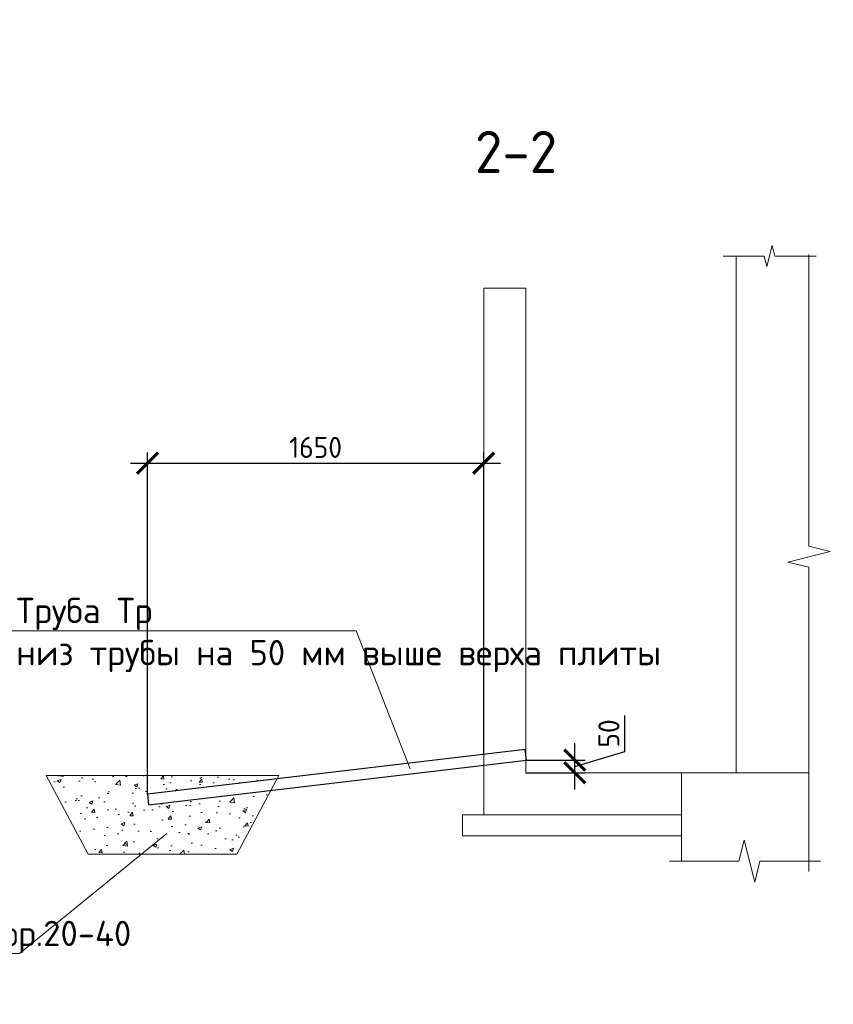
# Model space of a CAD drawing. Header units: millimetres. Extents: x 130535 to 1380046, y -231620 to 121434.
# Tile 53 of 135: x 501503 to 511167, y 7764 to 19450. Entities that reach past the tile are written whole.
import ezdxf
from ezdxf import colors
from ezdxf.entities.mleader import LeaderData, LeaderLine
from ezdxf.enums import TextEntityAlignment as Align
from ezdxf.math import Vec2, Vec3

# ---------------------------------------------------------------- set-up
doc = ezdxf.new("R2010")
doc.units = ezdxf.units.MM
doc.layers.get('DEFPOINTS').update_dxf_attribs({"lineweight": 0})
for name, color, linetype, lineweight in [('!PIARENA-KR-ADDITIONAL TEXT_ВЫНОСКИ', 7, 'Continuous', 13), ('РАЗМЕРЫ', 7, 'Continuous', 9), ('Символы 0.20', 7, 'Continuous', 20), ('Текст 5.00', 7, 'Continuous', 50), ('Тонкая', 7, 'Continuous', 20), ('Тонкая 0.20', 7, 'Continuous', 20)]:
    doc.layers.add(name, color=color, linetype=linetype, lineweight=lineweight)
doc.layers.add('ИЗМ', color=7, linetype='Continuous')
doc.layers.add('Колонны', color=7, linetype='Continuous')
doc.styles.add('!Main', font='isocpeui.ttf')
doc.styles.add('GOST-2.304_Type-B', font='GOST_Common.ttf')
doc.styles.add('ГОСТ', font='isocpeur.TTF')
doc.dimstyles.new('СПДС', dxfattribs={"dimscale": 100, "dimtxt": 2.5, "dimasz": 2.5, "dimexe": 1.25, "dimexo": 0, "dimtad": 1, "dimdec": 0, "dimtxsty": 'GOST-2.304_Type-B', "dimblk": 'ARCHTICK', "dimcen": 2.5, "dimdle": 2, "dimadec": 0, "dimazin": 2, "dimtfac": 0.75, "dimtdec": 0, "dimtmove": 1, "dimatfit": 3, "dimfxl": 1, "dimtolj": 1, "dimarcsym": 1})

# ---------------------------------------------------------------- blocks, each defined once
blk = doc.blocks.new('_ArchTick')
at = {"color": 0, "linetype": 'ByBlock', "const_width": 0.15}
blk.add_lwpolyline([(-0.5, -0.5), (0.5, 0.5)], dxfattribs=at)
blk = doc.blocks.new('*D249')
at = {"layer": 'DEFPOINTS', "color": 0, "linetype": 'Continuous', "lineweight": 0, "transparency": 16777216}
for p in [(507015, 14187), (507015, 10728), (503021, 10257)]:
    blk.add_point(p, dxfattribs=at)
at = {"layer": 'РАЗМЕРЫ', "color": 0, "linetype": 'Continuous', "lineweight": -2, "transparency": 16777216}
for p, q in [((503021, 10257), (503021, 14312)), ((507015, 10728), (507015, 14312)), ((502821, 14187), (507215, 14187))]:
    blk.add_line(p, q, dxfattribs=at)
at = {"layer": 'РАЗМЕРЫ', "color": 0, "linetype": 'Continuous', "lineweight": -2, "transparency": 16777216, "xscale": 250, "yscale": 250, "zscale": 250, "rotation": 180}
blk.add_blockref('_ArchTick', (503021, 14187), dxfattribs=at)
at = {"layer": 'РАЗМЕРЫ', "color": 0, "linetype": 'Continuous', "lineweight": -2, "transparency": 16777216, "xscale": 250, "yscale": 250, "zscale": 250}
blk.add_blockref('_ArchTick', (507015, 14187), dxfattribs=at)
at = {"layer": 'РАЗМЕРЫ', "color": 0, "linetype": 'Continuous', "lineweight": 0, "transparency": 16777216, "insert": (505018, 14374), "char_height": 250, "attachment_point": 5, "style": 'GOST-2.304_Type-B'}
blk.add_mtext('\\A1;1650', dxfattribs=at)
blk = doc.blocks.new('_None')
blk = doc.blocks.new('*D526')
at = {"layer": 'DEFPOINTS', "color": 0, "linetype": 'Continuous', "lineweight": 0, "transparency": 16777216}
for p in [(507521, 10663), (508096, 10663), (507515, 10512)]:
    blk.add_point(p, dxfattribs=at)
at = {"layer": 'РАЗМЕРЫ', "color": 0, "linetype": 'Continuous', "lineweight": -2, "transparency": 16777216}
for p, q in [((508689, 10765), (508689, 11190)), ((508096, 10312), (508096, 10863)), ((508096, 10587), (508689, 10765)), ((507521, 10663), (508221, 10663)), ((507515, 10512), (508221, 10512))]:
    blk.add_line(p, q, dxfattribs=at)
at = {"layer": 'РАЗМЕРЫ', "color": 0, "linetype": 'Continuous', "lineweight": -2, "transparency": 16777216, "xscale": 250, "yscale": 250, "zscale": 250}
for p, rotation in [((508096, 10663), 90), ((508096, 10512), 270)]:
    blk.add_blockref('_ArchTick', p, dxfattribs=dict(at, rotation=rotation))
at = {"layer": 'РАЗМЕРЫ', "color": 0, "linetype": 'Continuous', "lineweight": 0, "transparency": 16777216, "insert": (508502, 10978), "char_height": 250, "attachment_point": 5, "rotation": 90, "style": 'GOST-2.304_Type-B'}
blk.add_mtext('\\A1;50', dxfattribs=at)

msp = doc.modelspace()

# ---------------------------------------------------------------- hatches: boundary and pattern name
at = {"layer": 'Колонны', "linetype": 'Continuous', "lineweight": 0}
h = msp.add_hatch(dxfattribs=at)
h.set_pattern_fill('AR-CONC', color=256, scale=2.5)
h.set_pattern_definition([(50, (806246.2, 529518), (455.46167, -39.84771), [47.625, -523.875]), (355, (806246.2, 529518), (-88.10855, 477.6421), [38.1, -419.10146]), (100.451445, (806284.16, 529514.67), (367.35312, 437.79438), [40.47502, -445.2256]), (46.1842, (806246.2, 529645), (677.6976, -105.1058), [71.4375, -785.8125]), (96.63556, (806302.7, 529636.2), (593.5103, 618.5653), [60.71256, -667.839]), (351.18415, (806246.2, 529645), (593.5103, 618.5653), [57.1499, -628.6493]), (21, (806309.7, 529613.24), (379.03598, -255.663), [47.625, -523.875]), (326, (806309.7, 529613.24), (154.50507, 460.4699), [38.1, -419.1]), (71.451445, (806341.3, 529591.94), (533.54105, 204.80692), [40.47502, -445.22484]), (37.5, (806246.2, 529517.99), (7.72151, 211.387597), [0, -414.02, 0, -425.45, 0, -420.6875]), (7.5, (806246.2, 529518), (167.04916, 250.45144), [0, -242.57, 0, -404.495, 0, -160.3375]), (327.5, (806104.6, 529517.99), (338.97649, -14.32186), [0, -158.75, 0, -495.3, 0, -657.225]), (317.5, (806041.1, 529518), (370.32295, 63.56623), [0, -206.375, 0, -328.93, 0, -466.725])])
h.paths.add_polyline_path([(504488.5, 10304.1), (503034.4, 10132.2), (503021.2, 10256.5), (504560.5, 10438.4), (504581.5, 10477.6), (501816.1, 10477.6), (502316.1, 9544.4), (504081.5, 9544.4)])

# ---------------------------------------------------------------- linework, layer by layer
at = {"linetype": 'ByBlock', "lineweight": 20, "ltscale": 0.5}
for points in [[(510878, 16663.4), (510878, 13200.9), (511128, 13138.4), (510628, 13013.4), (510878, 12950.9), (510878, 9338.4)], [(509220.4, 9463.4), (510046.1, 9463.4), (510108.6, 9713.4), (510233.6, 9213.4), (510296.1, 9463.4), (511016.6, 9463.4)]]:
    msp.add_lwpolyline(points, dxfattribs=at)
at = {"layer": 'ИЗМ', "linetype": 'Continuous', "lineweight": 30}
msp.add_lwpolyline([(507508, 10786.8), (503021.2, 10256.5), (503034.4, 10132.2), (507521.2, 10662.5), (507508, 10786.8)], dxfattribs=at)
at = {"layer": 'ИЗМ', "linetype": 'Continuous', "lineweight": 0}
msp.add_lwpolyline([(501816.1, 10477.6), (504581.5, 10477.6), (504081.5, 9544.4), (502316.1, 9544.4)], close=True, dxfattribs=at)
at = {"layer": 'РАЗМЕРЫ', "linetype": 'Continuous', "lineweight": 0}
for p, q in [((510878, 10512.2), (509364.6, 10512.2)), ((509364.6, 10512.2), (509364.6, 9463.4))]:
    msp.add_line(p, q, dxfattribs=at)
at = {"layer": 'Тонкая'}
msp.add_lwpolyline([(510962.4, 16644), (510887.4, 16644), (510472.6, 16644), (510441.4, 16769), (510378.9, 16519), (510347.6, 16644), (509932.9, 16644), (509857.9, 16644)], dxfattribs=at)
at = {"layer": 'Тонкая 0.20'}
for p, q in [((510014.6, 16644), (510014.6, 10512.2)), ((507514.6, 16262.2), (507014.6, 16262.2)), ((507014.6, 16262.2), (507014.6, 10524.7)), ((507514.6, 10524.7), (507514.6, 16262.2)), ((507014.6, 13594.4), (507014.6, 10012.2)), ((507514.6, 10512.2), (507514.6, 13594.4)), ((509364.6, 10512.2), (507514.6, 10512.2)), ((509364.6, 10012.2), (509364.6, 10512.2)), ((506764.6, 10012.2), (509364.6, 10012.2)), ((506764.6, 10012.2), (506764.6, 9762.2)), ((506764.6, 9762.2), (509364.6, 9762.2))]:
    msp.add_line(p, q, dxfattribs=at)

# ---------------------------------------------------------------- texts
at = {"layer": 'Текст 5.00', "style": 'GOST-2.304_Type-B'}
msp.add_text('2-2', height=500, dxfattribs=at).set_placement((507398.6, 17880.7), align=Align.MIDDLE_CENTER)

# ---------------------------------------------------------------- dimensions: what is measured, and where the dimension line sits
at = {"layer": 'РАЗМЕРЫ', "color": 3, "linetype": 'Continuous', "lineweight": 0}
dim = msp.add_linear_dim(base=(507014.6, 14186.8), p1=(503021.2, 10256.5), p2=(507014.6, 10728.5), text='1650', dimstyle='СПДС', override={"dimlfac": 0.2}, dxfattribs=at)
dim.commit()
dim.dimension.update_dxf_attribs({"geometry": '*D249', "text_midpoint": (505017.9, 14374.3)})
at = {"layer": 'РАЗМЕРЫ', "linetype": 'Continuous', "lineweight": 0}
dim = msp.add_linear_dim(base=(508095.5, 10662.5), p1=(507514.6, 10512.2), p2=(507521.2, 10662.5), angle=90, text='50', dimstyle='СПДС', dxfattribs=at)
dim.commit()
dim.dimension.update_dxf_attribs({"geometry": '*D526', "text_midpoint": (508501.8, 10828)})

# ---------------------------------------------------------------- leaders
at = {"layer": '!PIARENA-KR-ADDITIONAL TEXT_ВЫНОСКИ', "ltscale": 30}
ml = msp.add_multileader_mtext('Standard', dxfattribs=at)
ml.set_content('{\\fISOCPEUR|b0|i0|c0|p34;\\C256;поз.2 нижняя %%c10 А500С, шаг 200х200\\P поз.1   верхняя %%c10 А500С, шаг 200х200\\Pфоновая арматура, раскладку начинать \\Pвдоль цифровых осей}', color=3, style='!Main')
ml.set_leader_properties(color=256, linetype='ByLayer', lineweight=-1)
ml.build(insert=Vec2(0, 0))
ml.multileader.update_dxf_attribs({"text_left_attachment_type": 6, "text_right_attachment_type": 6, "dogleg_length": 0.339, "arrow_head_size": 160000, "scale": 100})
ctx = ml.context
ctx.base_point, ctx.scale, ctx.char_height, ctx.arrow_head_size, ctx.landing_gap_size, ctx.plane_origin = Vec3(817359.6, 17503.3), 100, 250, 160000, 0, Vec3(823407.5, 13210.4)
ctx.left_attachment, ctx.right_attachment, ctx.text_align_type = 6, 6, 1
notes = []
notes.append((ctx, [(0, (1, 1, 0), (823868.6, 17503.3), (-1, 0), 33.9, [(0, [(825874.7, 16893)], 0, [])])]))
ctx.mtext.insert, ctx.mtext.width, ctx.mtext.alignment, ctx.mtext.flow_direction = Vec3(820597.1, 17828.3), 10171.308, 2, 5
at = {"layer": 'Символы 0.20', "ltscale": 100}
ml = msp.add_multileader_mtext('Standard', dxfattribs=at)
ml.set_content('Труба Тр\\Pниз трубы на 50 мм выше верха плиты', color=256, style='ГОСТ')
ml.set_leader_properties(color=256, linetype='ByLayer', lineweight=-1)
ml.set_arrow_properties(name='NONE')
ml.build(insert=Vec2(0, 0))
ml.multileader.update_dxf_attribs({"text_left_attachment_type": 6, "text_right_attachment_type": 6, "dogleg_length": 2.5, "arrow_head_size": 45, "scale": 100})
ctx = ml.context
ctx.base_point, ctx.scale, ctx.char_height, ctx.arrow_head_size, ctx.landing_gap_size, ctx.plane_origin = Vec3(501440.4, 12197.9), 100, 300, 45, 22.5, Vec3(511146.9, 8887.5)
ctx.left_attachment, ctx.right_attachment = 6, 6
notes.append((ctx, [(1, (1, 1, 0), (505500.4, 12197.9), (-1, 0), 250, [(0, [(506139.9, 10557.6)], 0, [])])]))
ctx.mtext.insert, ctx.mtext.width, ctx.mtext.flow_direction = Vec3(501462.9, 12587.9), 3780.751, 5
ml = msp.add_multileader_mtext('Standard', dxfattribs=at)
ml.set_content('Труба Тр\\Pниз трубы в уровне верха плиты', color=256, style='ГОСТ')
ml.set_leader_properties(color=256, linetype='ByLayer', lineweight=-1)
ml.set_arrow_properties(name='NONE')
ml.build(insert=Vec2(0, 0))
ml.multileader.update_dxf_attribs({"text_left_attachment_type": 6, "text_right_attachment_type": 6, "dogleg_length": 2.5, "arrow_head_size": 45, "scale": 100})
ctx = ml.context
ctx.base_point, ctx.scale, ctx.char_height, ctx.arrow_head_size, ctx.landing_gap_size, ctx.plane_origin = Vec3(439775.3, 9734), 100, 300, 45, 22.5, Vec3(433878.8, 6423.5)
ctx.left_attachment, ctx.right_attachment = 6, 6
notes.append((ctx, [(1, (1, 1, 0), (439525.3, 9734), (1, 0), 250, [(0, [(438885.9, 8093.7)], 0, [])])]))
ctx.mtext.insert, ctx.mtext.width, ctx.mtext.flow_direction = Vec3(439797.8, 10124), 6576.024, 5
ml = msp.add_multileader_mtext('Standard', dxfattribs=at)
ml.set_content('Труба Тр\\Pниз трубы в уровне верха плиты', color=256, style='ГОСТ')
ml.set_leader_properties(color=256, linetype='ByLayer', lineweight=-1)
ml.set_arrow_properties(name='NONE')
ml.build(insert=Vec2(0, 0))
ml.multileader.update_dxf_attribs({"text_left_attachment_type": 6, "text_right_attachment_type": 6, "dogleg_length": 2.5, "arrow_head_size": 45, "scale": 100})
ctx = ml.context
ctx.base_point, ctx.scale, ctx.char_height, ctx.arrow_head_size, ctx.landing_gap_size, ctx.plane_origin = Vec3(374236, 9404.1), 100, 300, 45, 22.5, Vec3(368339.5, 6093.6)
ctx.left_attachment, ctx.right_attachment = 6, 6
notes.append((ctx, [(1, (1, 1, 0), (373986, 9404.1), (1, 0), 250, [(0, [(373346.6, 7763.7)], 0, [])])]))
ctx.mtext.insert, ctx.mtext.width, ctx.mtext.flow_direction = Vec3(374258.5, 9794.1), 6442.783, 5
ml = msp.add_multileader_mtext('Standard', dxfattribs=at)
ml.set_content('Щебень фр.20-40', color=256, style='ГОСТ')
ml.set_leader_properties(color=256, linetype='ByLayer', lineweight=-1)
ml.set_arrow_properties(name='NONE')
ml.build(insert=Vec2(0, 0))
ml.multileader.update_dxf_attribs({"text_left_attachment_type": 6, "text_right_attachment_type": 6, "dogleg_length": 2.5, "arrow_head_size": 45, "scale": 100})
ctx = ml.context
ctx.base_point, ctx.scale, ctx.char_height, ctx.arrow_head_size, ctx.landing_gap_size, ctx.plane_origin = Vec3(499616, 8365.1), 100, 300, 45, 22.5, Vec3(507147.5, 5054.7)
ctx.left_attachment, ctx.right_attachment = 6, 6
notes.append((ctx, [(1, (1, 1, 0), (501501, 8365.1), (-1, 0), 250, [(0, [(503252, 9791.6)], 0, [])])]))
ctx.mtext.insert, ctx.mtext.width, ctx.mtext.flow_direction = Vec3(499638.5, 8755.1), 2129.129, 5
for ctx, leaders in notes:
    for number, flags, end, landing, length, lines in leaders:
        leader = LeaderData()
        leader.index, (leader.has_last_leader_line, leader.has_dogleg_vector, leader.attachment_direction) = number, flags
        leader.last_leader_point, leader.dogleg_vector, leader.dogleg_length = Vec3(end), Vec3(landing), length
        for number, points, colour, breaks in lines:
            line = LeaderLine()
            line.index, line.vertices, line.color, line.breaks = number, Vec3.list(points), colors.encode_raw_color(colour), breaks
            leader.lines.append(line)
        ctx.leaders.append(leader)

doc.saveas('drawing.dxf')
